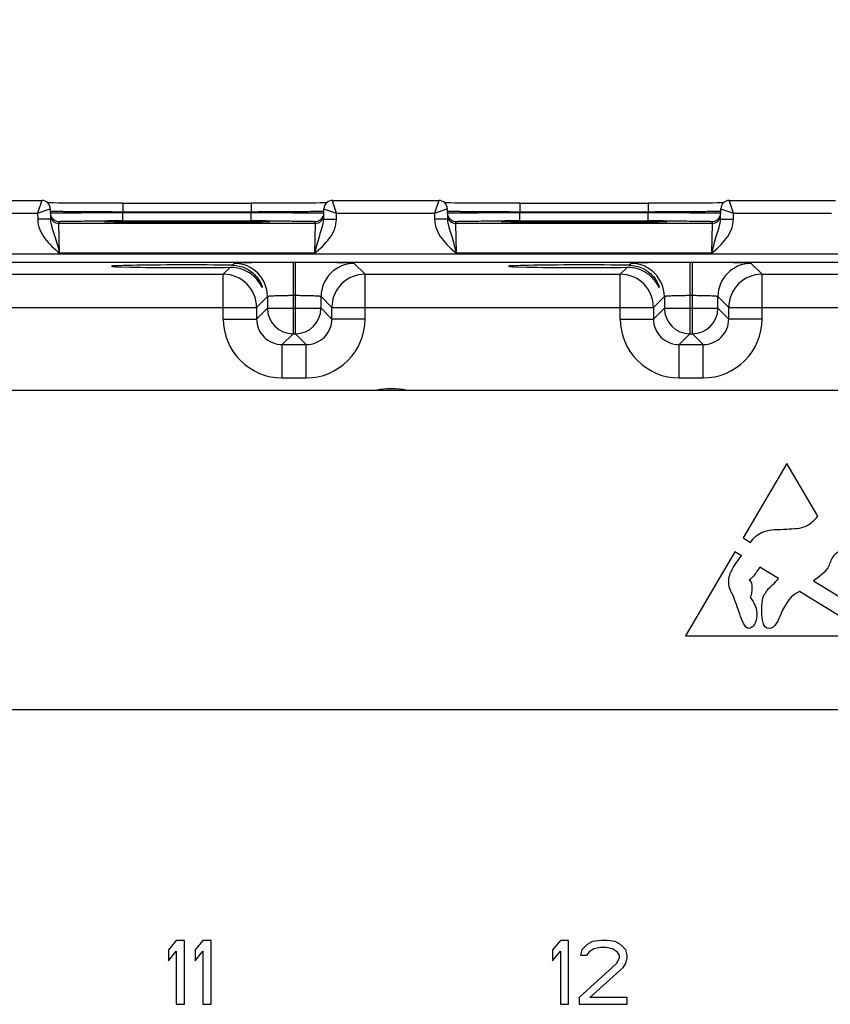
# Model space of a CAD drawing. Header units: inches. Extents: x 0 to 34, y 0 to 22.
# Tile 37 of 97: x 16.1 to 18, y 16 to 18.3. Entities that reach past the tile are written whole.
import ezdxf

# ---------------------------------------------------------------- set-up
doc = ezdxf.new("R2010")
doc.units = ezdxf.units.IN
doc.header["$LTSCALE"] = 1.87
doc.header["$MEASUREMENT"] = 0
doc.layers.get('0').update_dxf_attribs({"linetype": 'CONTINUOUS'})
for name, color, linetype in [('COSMETIC', 7, 'CONTINUOUS'), ('DATUMCURVES', 7, 'CONTINUOUS'), ('DIMENSIONS', 7, 'CONTINUOUS')]:
    doc.layers.add(name, color=color, linetype=linetype)
doc.styles.get("Standard").update_dxf_attribs({"font": 'txt', "width": 0.8})
doc.dimstyles.new('DIMSTYLE_1', dxfattribs={"dimtxt": 0.125, "dimasz": 0.18, "dimexe": 0.125, "dimexo": 0.0625, "dimgap": 0.09, "dimtad": 0, "dimtih": 1, "dimtoh": 1, "dimzin": 4, "dimdsep": 46, "dimtxsty": 'STANDARD', "dimblk": '_FILLED', "dimblk1": '_FILLED', "dimblk2": '_FILLED', "dimcen": 0.09, "dimadec": 0, "dimazin": 0, "dimtp": 0.001, "dimtm": 0.001, "dimtfac": 1, "dimtofl": 0, "dimtmove": 0, "dimatfit": 3, "dimldrblk": '_FILLED', "dimfxl": 1, "dimtolj": 1, "dimtzin": 4, "dimarcsym": 0})

# ---------------------------------------------------------------- blocks, each defined once
blk = doc.blocks.new('*D15')
at = {"layer": 'DIMENSIONS', "color": 2, "linetype": 'CONTINUOUS'}
blk.add_line((18.8868, 16.7838), (18.8868, 18.5573), dxfattribs=at)
at = {"layer": 'DIMENSIONS', "color": 2, "linetype": 'CONTINUOUS', "insert": (18.8243, 18.6198), "char_height": 0.125, "width": 1.325, "attachment_point": 1, "rotation": 90, "line_spacing_factor": 0.9}
blk.add_mtext('14.89{\\Ftxt.shx;\\W1.000000;\\H0.125000; }[378.3]', dxfattribs=at)
blk = doc.blocks.new('_FILLED')
at = {"color": 0, "linetype": 'BYBLOCK'}
blk.add_solid([(0, 0), (-1, 0.174), (-1, -0.174)], dxfattribs=at)

msp = doc.modelspace()

# ---------------------------------------------------------------- linework, layer by layer
at = {"color": 7, "linetype": 'CONTINUOUS'}
for p, q in [((15.8623, 17.8816), (16.1113, 17.8816)), ((16.1113, 17.8816), (16.1015, 17.8516)), ((16.1302, 17.8758), (16.1252, 17.8759)), ((16.1386, 17.8757), (16.1302, 17.8758)), ((16.1489, 17.8756), (16.1386, 17.8757)), ((16.1623, 17.8754), (16.1489, 17.8756)), ((16.1779, 17.8753), (16.1623, 17.8754)), ((16.189, 17.8752), (16.1779, 17.8753)), ((16.1975, 17.8752), (16.189, 17.8752)), ((16.2046, 17.8751), (16.1975, 17.8752)), ((16.2119, 17.8751), (16.2046, 17.8751)), ((16.2196, 17.8751), (16.2119, 17.8751)), ((16.2255, 17.875), (16.2196, 17.8751)), ((16.2315, 17.875), (16.2255, 17.875)), ((16.2376, 17.875), (16.2315, 17.875)), ((16.2439, 17.875), (16.2376, 17.875)), ((16.2503, 17.875), (16.2439, 17.875)), ((16.2547, 17.875), (16.2503, 17.875)), ((16.2613, 17.8749), (16.2547, 17.875)), ((16.268, 17.8749), (16.2613, 17.8749)), ((16.2725, 17.8749), (16.268, 17.8749)), ((16.2794, 17.8749), (16.2725, 17.8749)), ((16.284, 17.8749), (16.2794, 17.8749)), ((16.291, 17.8749), (16.284, 17.8749)), ((16.2981, 17.8749), (16.291, 17.8749)), ((16.3014, 17.8749), (16.2981, 17.8749)), ((16.3014, 17.8749), (16.6022, 17.8749)), ((16.3014, 17.8749), (16.3014, 17.8553)), ((16.6022, 17.8749), (16.6022, 17.8553)), ((16.6223, 17.8749), (16.6143, 17.8749)), ((16.6327, 17.8749), (16.6223, 17.8749)), ((16.6404, 17.8749), (16.6327, 17.8749)), ((16.6504, 17.875), (16.6404, 17.8749)), ((16.6577, 17.875), (16.6504, 17.875)), ((16.6672, 17.875), (16.6577, 17.875)), ((16.6763, 17.875), (16.6672, 17.875)), ((16.6956, 17.8751), (16.6851, 17.8751)), ((16.7074, 17.8752), (16.6956, 17.8751)), ((16.7234, 17.8753), (16.7074, 17.8752)), ((16.739, 17.8754), (16.7234, 17.8753)), ((16.7532, 17.8756), (16.739, 17.8754)), ((16.7638, 17.8757), (16.7532, 17.8756)), ((16.7722, 17.8758), (16.7638, 17.8757)), ((16.7784, 17.8759), (16.7722, 17.8758)), ((16.8021, 17.8516), (16.792, 17.8823)), ((16.7923, 17.8816), (17.0413, 17.8816)), ((17.0413, 17.8816), (17.0315, 17.8516)), ((17.0602, 17.8758), (17.0552, 17.8759)), ((17.0686, 17.8757), (17.0602, 17.8758)), ((17.0789, 17.8756), (17.0686, 17.8757)), ((17.0923, 17.8754), (17.0789, 17.8756)), ((17.1079, 17.8753), (17.0923, 17.8754)), ((17.119, 17.8752), (17.1079, 17.8753)), ((17.1275, 17.8752), (17.119, 17.8752)), ((17.1346, 17.8751), (17.1275, 17.8752)), ((17.1419, 17.8751), (17.1346, 17.8751)), ((17.1496, 17.8751), (17.1419, 17.8751)), ((17.1555, 17.875), (17.1496, 17.8751)), ((17.1615, 17.875), (17.1555, 17.875)), ((17.1676, 17.875), (17.1615, 17.875)), ((17.1739, 17.875), (17.1676, 17.875)), ((17.1803, 17.875), (17.1739, 17.875)), ((17.1847, 17.875), (17.1803, 17.875)), ((17.1913, 17.8749), (17.1847, 17.875)), ((17.198, 17.8749), (17.1913, 17.8749)), ((17.2025, 17.8749), (17.198, 17.8749)), ((17.2094, 17.8749), (17.2025, 17.8749)), ((17.214, 17.8749), (17.2094, 17.8749)), ((17.221, 17.8749), (17.214, 17.8749)), ((17.2281, 17.8749), (17.221, 17.8749)), ((17.2314, 17.8749), (17.2281, 17.8749)), ((17.2314, 17.8749), (17.5322, 17.8749)), ((17.2314, 17.8749), (17.2314, 17.8553)), ((17.5322, 17.8749), (17.5322, 17.8553)), ((17.5523, 17.8749), (17.5443, 17.8749)), ((17.5627, 17.8749), (17.5523, 17.8749)), ((17.5704, 17.8749), (17.5627, 17.8749)), ((17.5804, 17.875), (17.5704, 17.8749)), ((17.5877, 17.875), (17.5804, 17.875)), ((17.5972, 17.875), (17.5877, 17.875)), ((17.6063, 17.875), (17.5972, 17.875)), ((17.6151, 17.8751), (17.6063, 17.875)), ((17.6256, 17.8751), (17.6151, 17.8751)), ((17.6374, 17.8752), (17.6256, 17.8751)), ((17.6534, 17.8753), (17.6374, 17.8752)), ((17.669, 17.8754), (17.6534, 17.8753)), ((17.6832, 17.8756), (17.669, 17.8754)), ((17.6938, 17.8757), (17.6832, 17.8756)), ((17.7022, 17.8758), (17.6938, 17.8757)), ((17.7084, 17.8759), (17.7022, 17.8758)), ((17.7321, 17.8516), (17.722, 17.8823)), ((17.7223, 17.8816), (17.9713, 17.8816)), ((15.8721, 17.8516), (16.1015, 17.8516)), ((16.1015, 17.8516), (16.1312, 17.8619)), ((16.1015, 17.8516), (16.1017, 17.8374)), ((16.1313, 17.8619), (16.1317, 17.838)), ((16.3014, 17.8553), (16.6022, 17.8553)), ((16.3014, 17.8553), (16.3014, 17.8533)), ((16.3014, 17.8533), (16.6021, 17.8533)), ((16.3014, 17.8337), (16.3014, 17.8533)), ((16.6022, 17.8553), (16.6021, 17.8533)), ((16.6021, 17.8337), (16.6021, 17.8533)), ((16.7719, 17.838), (16.7723, 17.8619)), ((16.7723, 17.8619), (16.7761, 17.8606)), ((16.7761, 17.8606), (16.8021, 17.8516)), ((16.8018, 17.8374), (16.8021, 17.8516)), ((16.8021, 17.8516), (17.0315, 17.8516)), ((17.0315, 17.8516), (17.0612, 17.8619)), ((17.0315, 17.8516), (17.0317, 17.8374)), ((17.0613, 17.8619), (17.0617, 17.838)), ((17.2314, 17.8553), (17.5322, 17.8553)), ((17.2314, 17.8553), (17.2314, 17.8533)), ((17.2314, 17.8533), (17.5321, 17.8533)), ((17.2314, 17.8337), (17.2314, 17.8533)), ((17.5322, 17.8553), (17.5321, 17.8533)), ((17.5321, 17.8337), (17.5321, 17.8533)), ((17.7019, 17.838), (17.7023, 17.8619)), ((17.7023, 17.8619), (17.7061, 17.8606)), ((17.7061, 17.8606), (17.7321, 17.8516)), ((17.7318, 17.8374), (17.7321, 17.8516)), ((17.7321, 17.8516), (17.9615, 17.8516)), ((16.1317, 17.838), (16.1017, 17.8374)), ((16.1515, 17.8277), (16.1515, 17.8324)), ((16.752, 17.8277), (16.1515, 17.8277)), ((16.1531, 17.7577), (16.1515, 17.8277)), ((16.2608, 17.8316), (16.2606, 17.8316)), ((16.261, 17.8316), (16.2608, 17.8316)), ((16.2614, 17.8315), (16.261, 17.8316)), ((16.2619, 17.8315), (16.2614, 17.8315)), ((16.2626, 17.8315), (16.2619, 17.8315)), ((16.2636, 17.8314), (16.2626, 17.8315)), ((16.2652, 17.8314), (16.2636, 17.8314)), ((16.2676, 17.8313), (16.2652, 17.8314)), ((16.2709, 17.8312), (16.2676, 17.8313)), ((16.2768, 17.8311), (16.2709, 17.8312)), ((16.2849, 17.831), (16.2768, 17.8311)), ((16.2957, 17.8308), (16.2849, 17.831)), ((16.3088, 17.8307), (16.2957, 17.8308)), ((16.3014, 17.8337), (16.6021, 17.8337)), ((16.3243, 17.8306), (16.3088, 17.8307)), ((16.333, 17.8305), (16.3243, 17.8306)), ((16.3392, 17.8305), (16.333, 17.8305)), ((16.3523, 17.8304), (16.3456, 17.8304)), ((16.3576, 17.8304), (16.3523, 17.8304)), ((16.363, 17.8303), (16.3576, 17.8304)), ((16.3686, 17.8303), (16.363, 17.8303)), ((16.39, 17.8302), (16.3648, 17.8303)), ((16.3743, 17.8303), (16.3686, 17.8303)), ((16.3802, 17.8303), (16.3743, 17.8303)), ((16.3843, 17.8302), (16.3802, 17.8303)), ((16.3905, 17.8302), (16.3843, 17.8302)), ((16.3909, 17.8302), (16.39, 17.8302)), ((16.3968, 17.8302), (16.3905, 17.8302)), ((16.4034, 17.8302), (16.3968, 17.8302)), ((16.4078, 17.8302), (16.4034, 17.8302)), ((16.4146, 17.8302), (16.4078, 17.8302)), ((16.4216, 17.8302), (16.4146, 17.8302)), ((16.4263, 17.8302), (16.4216, 17.8302)), ((16.4335, 17.8301), (16.4263, 17.8302)), ((16.4408, 17.8301), (16.4335, 17.8301)), ((16.4483, 17.8301), (16.4408, 17.8301)), ((16.4607, 17.8301), (16.4483, 17.8301)), ((16.4645, 17.8301), (16.4607, 17.8301)), ((16.4682, 17.8301), (16.4645, 17.8301)), ((16.4719, 17.8302), (16.4682, 17.8301)), ((16.4755, 17.8302), (16.4719, 17.8302)), ((16.4792, 17.8302), (16.4755, 17.8302)), ((16.4828, 17.8302), (16.4792, 17.8302)), ((16.4864, 17.8302), (16.4828, 17.8302)), ((16.49, 17.8302), (16.4864, 17.8302)), ((16.4935, 17.8302), (16.49, 17.8302)), ((16.497, 17.8302), (16.4935, 17.8302)), ((16.5005, 17.8302), (16.497, 17.8302)), ((16.504, 17.8302), (16.5005, 17.8302)), ((16.5074, 17.8302), (16.504, 17.8302)), ((16.5136, 17.8302), (16.5058, 17.8302)), ((16.5108, 17.8302), (16.5074, 17.8302)), ((16.5141, 17.8302), (16.5108, 17.8302)), ((16.5144, 17.8302), (16.5136, 17.8302)), ((16.5174, 17.8302), (16.5141, 17.8302)), ((16.5207, 17.8303), (16.5174, 17.8302)), ((16.524, 17.8303), (16.5207, 17.8303)), ((16.5272, 17.8303), (16.524, 17.8303)), ((16.5303, 17.8303), (16.5272, 17.8303)), ((16.5335, 17.8303), (16.5303, 17.8303)), ((16.5365, 17.8303), (16.5335, 17.8303)), ((16.5411, 17.8303), (16.5365, 17.8303)), ((16.5441, 17.8303), (16.5411, 17.8303)), ((16.547, 17.8304), (16.5441, 17.8303)), ((16.5499, 17.8304), (16.547, 17.8304)), ((16.5542, 17.8304), (16.5499, 17.8304)), ((16.557, 17.8304), (16.5542, 17.8304)), ((16.5611, 17.8304), (16.557, 17.8304)), ((16.565, 17.8305), (16.5611, 17.8304)), ((16.5677, 17.8305), (16.565, 17.8305)), ((16.5715, 17.8305), (16.5677, 17.8305)), ((16.5752, 17.8305), (16.5715, 17.8305)), ((16.58, 17.8306), (16.5752, 17.8305)), ((16.5846, 17.8306), (16.58, 17.8306)), ((16.589, 17.8306), (16.5846, 17.8306)), ((16.5953, 17.8307), (16.589, 17.8306)), ((16.6029, 17.8308), (16.5953, 17.8307)), ((16.6146, 17.8309), (16.6029, 17.8308)), ((16.6241, 17.8311), (16.6146, 17.8309)), ((16.6311, 17.8312), (16.6241, 17.8311)), ((16.6353, 17.8313), (16.6311, 17.8312)), ((16.6378, 17.8314), (16.6353, 17.8313)), ((16.6395, 17.8314), (16.6378, 17.8314)), ((16.6407, 17.8315), (16.6395, 17.8314)), ((16.6415, 17.8315), (16.6407, 17.8315)), ((16.642, 17.8315), (16.6415, 17.8315)), ((16.6425, 17.8316), (16.642, 17.8315)), ((16.6427, 17.8316), (16.6425, 17.8316)), ((16.6429, 17.8316), (16.6427, 17.8316)), ((16.6431, 17.8316), (16.6429, 17.8316)), ((16.6432, 17.8316), (16.6431, 17.8316)), ((16.752, 17.8277), (16.7504, 17.7577)), ((16.7521, 17.8324), (16.752, 17.8277)), ((16.7719, 17.838), (16.8018, 17.8374)), ((17.0617, 17.838), (17.0317, 17.8374)), ((17.0815, 17.8277), (17.0815, 17.8324)), ((17.682, 17.8277), (17.0815, 17.8277)), ((17.0831, 17.7577), (17.0815, 17.8277)), ((17.1908, 17.8316), (17.1906, 17.8316)), ((17.191, 17.8316), (17.1908, 17.8316)), ((17.1914, 17.8315), (17.191, 17.8316)), ((17.1919, 17.8315), (17.1914, 17.8315)), ((17.1926, 17.8315), (17.1919, 17.8315)), ((17.1936, 17.8314), (17.1926, 17.8315)), ((17.1952, 17.8314), (17.1936, 17.8314)), ((17.1976, 17.8313), (17.1952, 17.8314)), ((17.2009, 17.8312), (17.1976, 17.8313)), ((17.2068, 17.8311), (17.2009, 17.8312)), ((17.2149, 17.831), (17.2068, 17.8311)), ((17.2257, 17.8308), (17.2149, 17.831)), ((17.2388, 17.8307), (17.2257, 17.8308)), ((17.2314, 17.8337), (17.5321, 17.8337)), ((17.2543, 17.8306), (17.2388, 17.8307)), ((17.263, 17.8305), (17.2543, 17.8306)), ((17.2692, 17.8305), (17.263, 17.8305)), ((17.2756, 17.8304), (17.2692, 17.8305)), ((17.2823, 17.8304), (17.2756, 17.8304)), ((17.293, 17.8303), (17.2876, 17.8304)), ((17.2986, 17.8303), (17.293, 17.8303)), ((17.32, 17.8302), (17.2948, 17.8303)), ((17.3043, 17.8303), (17.2986, 17.8303)), ((17.3102, 17.8303), (17.3043, 17.8303)), ((17.3143, 17.8302), (17.3102, 17.8303)), ((17.3205, 17.8302), (17.3143, 17.8302)), ((17.3209, 17.8302), (17.32, 17.8302)), ((17.3268, 17.8302), (17.3205, 17.8302)), ((17.3334, 17.8302), (17.3268, 17.8302)), ((17.3378, 17.8302), (17.3334, 17.8302)), ((17.3446, 17.8302), (17.3378, 17.8302)), ((17.3516, 17.8302), (17.3446, 17.8302)), ((17.3563, 17.8302), (17.3516, 17.8302)), ((17.3635, 17.8301), (17.3563, 17.8302)), ((17.3708, 17.8301), (17.3635, 17.8301)), ((17.3783, 17.8301), (17.3708, 17.8301)), ((17.3907, 17.8301), (17.3783, 17.8301)), ((17.3945, 17.8301), (17.3907, 17.8301)), ((17.3982, 17.8301), (17.3945, 17.8301)), ((17.4019, 17.8302), (17.3982, 17.8301)), ((17.4055, 17.8302), (17.4019, 17.8302)), ((17.4092, 17.8302), (17.4055, 17.8302)), ((17.4128, 17.8302), (17.4092, 17.8302)), ((17.4164, 17.8302), (17.4128, 17.8302)), ((17.42, 17.8302), (17.4164, 17.8302)), ((17.4235, 17.8302), (17.42, 17.8302)), ((17.427, 17.8302), (17.4235, 17.8302)), ((17.4305, 17.8302), (17.427, 17.8302)), ((17.434, 17.8302), (17.4305, 17.8302)), ((17.4374, 17.8302), (17.434, 17.8302)), ((17.4436, 17.8302), (17.4358, 17.8302)), ((17.4408, 17.8302), (17.4374, 17.8302)), ((17.4441, 17.8302), (17.4408, 17.8302)), ((17.4444, 17.8302), (17.4436, 17.8302)), ((17.4474, 17.8302), (17.4441, 17.8302)), ((17.4507, 17.8303), (17.4474, 17.8302)), ((17.454, 17.8303), (17.4507, 17.8303)), ((17.4572, 17.8303), (17.454, 17.8303)), ((17.4603, 17.8303), (17.4572, 17.8303)), ((17.4635, 17.8303), (17.4603, 17.8303)), ((17.4665, 17.8303), (17.4635, 17.8303)), ((17.4711, 17.8303), (17.4665, 17.8303)), ((17.4741, 17.8303), (17.4711, 17.8303)), ((17.477, 17.8304), (17.4741, 17.8303)), ((17.4799, 17.8304), (17.477, 17.8304)), ((17.4842, 17.8304), (17.4799, 17.8304)), ((17.487, 17.8304), (17.4842, 17.8304)), ((17.4911, 17.8304), (17.487, 17.8304)), ((17.495, 17.8305), (17.4911, 17.8304)), ((17.4977, 17.8305), (17.495, 17.8305)), ((17.5015, 17.8305), (17.4977, 17.8305)), ((17.5052, 17.8305), (17.5015, 17.8305)), ((17.51, 17.8306), (17.5052, 17.8305)), ((17.5146, 17.8306), (17.51, 17.8306)), ((17.519, 17.8306), (17.5146, 17.8306)), ((17.5253, 17.8307), (17.519, 17.8306)), ((17.5329, 17.8308), (17.5253, 17.8307)), ((17.5446, 17.8309), (17.5329, 17.8308)), ((17.5541, 17.8311), (17.5446, 17.8309)), ((17.5611, 17.8312), (17.5541, 17.8311)), ((17.5653, 17.8313), (17.5611, 17.8312)), ((17.5678, 17.8314), (17.5653, 17.8313)), ((17.5695, 17.8314), (17.5678, 17.8314)), ((17.5707, 17.8315), (17.5695, 17.8314)), ((17.5715, 17.8315), (17.5707, 17.8315)), ((17.572, 17.8315), (17.5715, 17.8315)), ((17.5725, 17.8316), (17.572, 17.8315)), ((17.5727, 17.8316), (17.5725, 17.8316)), ((17.5729, 17.8316), (17.5727, 17.8316)), ((17.5731, 17.8316), (17.5729, 17.8316)), ((17.5732, 17.8316), (17.5731, 17.8316)), ((17.682, 17.8277), (17.6804, 17.7577)), ((17.6821, 17.8324), (17.682, 17.8277)), ((17.7019, 17.838), (17.7318, 17.8374)), ((19.6905, 17.7555), (6.7202, 17.7555)), ((16.7504, 17.7577), (16.1531, 17.7577)), ((17.6804, 17.7577), (17.0831, 17.7577)), ((19.6905, 17.7365), (6.7202, 17.7365)), ((16.562, 17.7341), (16.5578, 17.7298)), ((16.7056, 17.7364), (16.7, 17.7364)), ((16.7, 17.7364), (16.7, 17.5691)), ((16.7056, 17.5691), (16.7056, 17.7364)), ((16.8689, 17.7087), (16.8435, 17.7341)), ((17.492, 17.7341), (17.4878, 17.7298)), ((17.6356, 17.7364), (17.63, 17.7364)), ((17.63, 17.7364), (17.63, 17.5691)), ((17.6356, 17.5691), (17.6356, 17.7364)), ((17.7989, 17.7087), (17.7735, 17.7341)), ((15.9389, 17.7087), (16.5366, 17.7087)), ((16.5528, 17.7248), (16.5366, 17.7087)), ((16.5366, 17.6037), (16.5366, 17.7087)), ((16.8689, 17.7087), (17.4666, 17.7087)), ((16.8689, 17.6037), (16.8689, 17.7087)), ((17.4828, 17.7248), (17.4666, 17.7087)), ((17.4666, 17.6037), (17.4666, 17.7087)), ((17.7989, 17.7087), (18.3966, 17.7087)), ((17.7989, 17.6037), (17.7989, 17.7087)), ((16.64, 17.6561), (16.6146, 17.6307)), ((16.64, 17.6561), (16.64, 17.6291)), ((16.7056, 17.6585), (16.7, 17.6585)), ((16.7656, 17.6291), (16.7656, 17.6561)), ((16.7909, 17.6307), (16.7656, 17.6561)), ((17.57, 17.6561), (17.5446, 17.6307)), ((17.57, 17.6561), (17.57, 17.6291)), ((17.6356, 17.6585), (17.63, 17.6585)), ((17.7209, 17.6307), (17.6956, 17.6561)), ((17.6956, 17.6291), (17.6956, 17.6561)), ((15.8609, 17.6307), (16.6146, 17.6307)), ((16.6146, 17.6307), (16.6146, 17.6037)), ((16.64, 17.6291), (16.6146, 17.6037)), ((16.64, 17.6291), (16.7656, 17.6291)), ((16.7656, 17.6291), (16.7909, 17.6037)), ((16.7909, 17.6307), (17.5446, 17.6307)), ((16.7909, 17.6037), (16.7909, 17.6307)), ((17.5446, 17.6307), (17.5446, 17.6037)), ((17.57, 17.6291), (17.5446, 17.6037)), ((17.57, 17.6291), (17.6956, 17.6291)), ((17.6956, 17.6291), (17.7209, 17.6037)), ((17.7209, 17.6307), (18.4746, 17.6307)), ((17.7209, 17.6037), (17.7209, 17.6307)), ((16.5366, 17.6037), (16.6146, 17.6037)), ((16.8689, 17.6037), (16.7909, 17.6037)), ((17.4666, 17.6037), (17.5446, 17.6037)), ((17.7989, 17.6037), (17.7209, 17.6037)), ((16.7, 17.5691), (16.6746, 17.5437)), ((16.7, 17.5691), (16.7056, 17.5691)), ((16.7056, 17.5691), (16.7309, 17.5437)), ((17.63, 17.5691), (17.6046, 17.5437)), ((17.63, 17.5691), (17.6356, 17.5691)), ((17.6356, 17.5691), (17.6609, 17.5437)), ((16.6746, 17.5437), (16.7309, 17.5437)), ((16.6746, 17.4657), (16.6746, 17.5437)), ((16.7309, 17.4657), (16.7309, 17.5437)), ((17.6046, 17.5437), (17.6609, 17.5437)), ((17.6046, 17.4657), (17.6046, 17.5437)), ((17.6609, 17.4657), (17.6609, 17.5437)), ((16.6746, 17.4657), (16.7309, 17.4657)), ((17.6046, 17.4657), (17.6609, 17.4657)), ((19.5469, 17.4365), (6.8803, 17.4365)), ((6.8803, 16.6885), (19.5469, 16.6885)), ((16.4265, 16.1473), (16.4078, 16.125)), ((16.4453, 16.1473), (16.4265, 16.1473)), ((16.4453, 15.9973), (16.4453, 16.1473)), ((16.489, 16.1473), (16.4703, 16.125)), ((16.5078, 16.1473), (16.489, 16.1473)), ((16.5078, 15.9973), (16.5078, 16.1473)), ((17.3265, 16.1473), (17.3078, 16.125)), ((17.3453, 16.1473), (17.3265, 16.1473)), ((17.3453, 15.9973), (17.3453, 16.1473)), ((17.389, 16.1378), (17.3765, 16.125)), ((17.4015, 16.1442), (17.389, 16.1378)), ((17.4234, 16.1473), (17.4015, 16.1442)), ((17.4359, 16.1473), (17.4234, 16.1473)), ((17.4547, 16.1442), (17.4359, 16.1473)), ((17.4672, 16.1378), (17.4547, 16.1442)), ((17.4797, 16.125), (17.4672, 16.1378)), ((16.4078, 16.125), (16.4078, 16.0995)), ((16.4078, 16.0995), (16.4265, 16.1218)), ((16.4265, 16.1218), (16.4265, 15.9973)), ((16.4703, 16.125), (16.4703, 16.0995)), ((16.4703, 16.0995), (16.489, 16.1218)), ((16.489, 16.1218), (16.489, 15.9973)), ((17.3078, 16.125), (17.3078, 16.0995)), ((17.3078, 16.0995), (17.3265, 16.1218)), ((17.3265, 16.1218), (17.3265, 15.9973)), ((17.3765, 16.125), (17.3734, 16.1122)), ((17.3734, 16.1122), (17.389, 16.1122)), ((17.389, 16.1122), (17.3953, 16.1218)), ((17.3953, 16.1218), (17.4047, 16.1282)), ((17.4047, 16.1282), (17.4203, 16.1314)), ((17.4203, 16.1314), (17.4328, 16.1314)), ((17.4328, 16.1314), (17.4484, 16.1282)), ((17.4484, 16.1282), (17.4578, 16.1218)), ((17.4578, 16.1218), (17.464, 16.1122)), ((17.464, 16.1122), (17.464, 16.1059)), ((17.4828, 16.1122), (17.4797, 16.125)), ((17.4828, 16.1059), (17.4828, 16.1122)), ((17.4578, 16.0931), (17.3703, 16.0133)), ((17.464, 16.1059), (17.4578, 16.0931)), ((17.4734, 16.0835), (17.4797, 16.0931)), ((17.4797, 16.0931), (17.4828, 16.1059)), ((17.3953, 16.0133), (17.4734, 16.0835)), ((16.4265, 15.9973), (16.4453, 15.9973)), ((16.489, 15.9973), (16.5078, 15.9973)), ((17.3265, 15.9973), (17.3453, 15.9973)), ((17.3703, 16.0133), (17.3703, 15.9973)), ((17.3703, 15.9973), (17.4828, 15.9973)), ((17.4828, 16.0133), (17.3953, 16.0133)), ((17.4828, 15.9973), (17.4828, 16.0133))]:
    msp.add_line(p, q, dxfattribs=at)
for points in [[(16.6143, 17.8749), (16.6035, 17.8749), (16.6022, 17.8749)], [(16.6851, 17.8751), (16.6785, 17.875), (16.6763, 17.875)], [(17.5443, 17.8749), (17.5335, 17.8749), (17.5322, 17.8749)], [(16.2606, 17.8316), (16.2604, 17.8316), (16.2604, 17.8316), (16.2603, 17.8316)], [(16.3456, 17.8304), (16.3408, 17.8304), (16.3392, 17.8305)], [(16.6433, 17.8316), (16.6432, 17.8316), (16.6432, 17.8316)], [(17.1906, 17.8316), (17.1904, 17.8316), (17.1904, 17.8316), (17.1903, 17.8316)], [(17.2876, 17.8304), (17.2841, 17.8304), (17.2823, 17.8304)], [(17.5733, 17.8316), (17.5733, 17.8316), (17.5732, 17.8316), (17.5732, 17.8316)]]:
    msp.add_lwpolyline(points, dxfattribs=at)
for centre, radius, start, end in [((16.1113, 17.8616), 0.02, 1.0014, 90.003), ((16.7923, 17.8616), 0.02, 89.9965, 178.9986), ((17.0413, 17.8616), 0.02, 1.0014, 90.003), ((17.7223, 17.8616), 0.02, 89.9965, 178.9986), ((16.1516, 17.8524), 0.0201, 185.9764, 200.7377), ((16.1515, 17.8477), 0.02, 185.9442, 270.0012), ((16.1515, 17.8524), 0.02, 200.7819, 269.9982), ((16.752, 17.8477), 0.02, 269.9988, 354.0557), ((16.7521, 17.8524), 0.02, 270.0018, 339.2182), ((17.0816, 17.8524), 0.0201, 185.9764, 200.7377), ((17.0815, 17.8477), 0.02, 185.9442, 270.0012), ((17.0815, 17.8524), 0.02, 200.7819, 269.9982), ((17.682, 17.8477), 0.02, 269.9988, 354.0557), ((17.6821, 17.8524), 0.02, 270.0018, 339.2182), ((16.3011, 1.2048), 16.6289, 89.99887, 90.1204), ((16.4515, 39.2869), 21.4568, 269.83809, 270.00066), ((16.4525, 39.0167), 21.1866, 269.99809, 270.14427), ((16.6022, 0.9525), 16.8812, 89.88052, 90.00023), ((17.2311, 1.2048), 16.6289, 89.99887, 90.1204), ((17.3815, 39.2869), 21.4568, 269.83809, 270.00066), ((17.3825, 39.0167), 21.1866, 269.99809, 270.14427), ((17.5322, 0.9525), 16.8812, 89.88052, 90.00023), ((16.562, 17.6561), 0.078, 0.0209, 89.9791), ((16.8436, 17.6561), 0.078, 90.0209, 179.9791), ((17.492, 17.6561), 0.078, 0.0209, 89.9791), ((17.7736, 17.6561), 0.078, 90.0209, 179.9791), ((16.5366, 17.6307), 0.078, 0.0209, 89.9791), ((16.8689, 17.6307), 0.078, 90.021, 179.979), ((17.4666, 17.6307), 0.078, 0.0209, 89.9791), ((17.7989, 17.6307), 0.078, 90.021, 179.979), ((16.7, 17.6291), 0.06, 180.0215, 269.9785), ((16.7055, 17.6291), 0.06, 270.0215, 359.9785), ((17.63, 17.6291), 0.06, 180.0215, 269.9785), ((17.6355, 17.6291), 0.06, 270.0215, 359.9785), ((16.6746, 17.6037), 0.138, 179.9968, 270.0032), ((16.6746, 17.6037), 0.06, 179.9647, 270.0353), ((16.7309, 17.6037), 0.138, 269.9968, 0.0032), ((16.731, 17.6037), 0.06, 269.9659, 0.0341), ((17.6046, 17.6037), 0.138, 179.9968, 270.0032), ((17.6046, 17.6037), 0.06, 179.9647, 270.0353), ((17.6609, 17.6037), 0.138, 269.9968, 0.0032), ((17.661, 17.6037), 0.06, 269.9659, 0.0341)]:
    msp.add_arc(centre, radius, start, end, dxfattribs=at)
for centre in [(16.4518, 17.7274), (17.3818, 17.7274)]:
    msp.add_ellipse(centre, major_axis=(0.1771, 0), ratio=0.017455, start_param=0.92934, end_param=5.318939, dxfattribs=at)
for points in [[(16.1312, 17.8619), (16.1312, 17.8619), (16.1313, 17.8619), (16.1313, 17.8619)], [(17.0612, 17.8619), (17.0612, 17.8619), (17.0613, 17.8619), (17.0613, 17.8619)]]:
    msp.add_open_spline(points, degree=3, dxfattribs=at)
for points, knots in [([(16.1314, 17.8569), (16.1314, 17.8568), (16.1318, 17.8569), (16.1323, 17.8567), (16.1334, 17.8567), (16.1348, 17.8566), (16.1366, 17.8566), (16.1398, 17.8565), (16.1448, 17.8564), (16.1519, 17.8562), (16.1605, 17.8561), (16.1704, 17.856), (16.1816, 17.8559), (16.1939, 17.8558), (16.2123, 17.8556), (16.2372, 17.8555), (16.2686, 17.8553), (16.2903, 17.8553), (16.3014, 17.8553)], [0, 0, 0, 0, 0.001269, 0.004904, 0.010927, 0.019331, 0.030094, 0.043192, 0.076265, 0.118231, 0.168685, 0.227145, 0.293046, 0.365752, 0.444565, 0.617421, 0.804963, 1, 1, 1, 1]), ([(16.1315, 17.852), (16.1315, 17.8521), (16.1319, 17.852), (16.1324, 17.8522), (16.1335, 17.8522), (16.1348, 17.8522), (16.1367, 17.8523), (16.1399, 17.8523), (16.1449, 17.8524), (16.152, 17.8525), (16.1605, 17.8526), (16.1704, 17.8527), (16.1816, 17.8528), (16.1939, 17.8529), (16.2123, 17.853), (16.2372, 17.8531), (16.2687, 17.8532), (16.2904, 17.8533), (16.3014, 17.8533)], [0, 0, 0, 0, 0.001233, 0.004848, 0.010855, 0.019244, 0.029994, 0.043079, 0.076129, 0.118075, 0.168515, 0.226965, 0.292863, 0.365572, 0.444395, 0.617289, 0.804889, 1, 1, 1, 1]), ([(16.6021, 17.8533), (16.6132, 17.8533), (16.6349, 17.8532), (16.6664, 17.8531), (16.6912, 17.853), (16.7096, 17.8529), (16.7219, 17.8528), (16.7331, 17.8527), (16.743, 17.8526), (16.7516, 17.8525), (16.7587, 17.8524), (16.7637, 17.8523), (16.7669, 17.8523), (16.7687, 17.8522), (16.7701, 17.8522), (16.7712, 17.8522), (16.7717, 17.852), (16.7721, 17.8521), (16.7721, 17.852)], [0, 0, 0, 0, 0.195111, 0.382711, 0.555605, 0.634428, 0.707137, 0.773035, 0.831485, 0.881925, 0.923871, 0.956921, 0.970006, 0.980756, 0.989145, 0.995152, 0.998767, 1, 1, 1, 1]), ([(16.6022, 17.8553), (16.6232, 17.8553), (16.6539, 17.8554), (16.693, 17.8556), (16.7181, 17.8558), (16.739, 17.8561), (16.7535, 17.8563), (16.7624, 17.8565), (16.7669, 17.8566), (16.77, 17.8567), (16.7715, 17.8568), (16.772, 17.8569)], [0, 0, 0, 0, 0.372158, 0.541364, 0.690991, 0.815629, 0.910768, 0.946154, 0.972968, 0.990968, 1, 1, 1, 1]), ([(17.0614, 17.8569), (17.0614, 17.8568), (17.0618, 17.8569), (17.0623, 17.8567), (17.0634, 17.8567), (17.0648, 17.8566), (17.0666, 17.8566), (17.0698, 17.8565), (17.0748, 17.8564), (17.0819, 17.8562), (17.0905, 17.8561), (17.1004, 17.856), (17.1116, 17.8559), (17.1239, 17.8558), (17.1423, 17.8556), (17.1672, 17.8555), (17.1986, 17.8553), (17.2203, 17.8553), (17.2314, 17.8553)], [0, 0, 0, 0, 0.001269, 0.004904, 0.010927, 0.019331, 0.030094, 0.043192, 0.076265, 0.118231, 0.168685, 0.227145, 0.293046, 0.365752, 0.444565, 0.617421, 0.804963, 1, 1, 1, 1]), ([(17.0615, 17.852), (17.0615, 17.8521), (17.0619, 17.852), (17.0624, 17.8522), (17.0635, 17.8522), (17.0648, 17.8522), (17.0667, 17.8523), (17.0699, 17.8523), (17.0749, 17.8524), (17.082, 17.8525), (17.0905, 17.8526), (17.1004, 17.8527), (17.1116, 17.8528), (17.1239, 17.8529), (17.1423, 17.853), (17.1672, 17.8531), (17.1987, 17.8532), (17.2204, 17.8533), (17.2314, 17.8533)], [0, 0, 0, 0, 0.001233, 0.004848, 0.010855, 0.019244, 0.029994, 0.043079, 0.076129, 0.118075, 0.168515, 0.226965, 0.292863, 0.365572, 0.444395, 0.617289, 0.804889, 1, 1, 1, 1]), ([(17.5321, 17.8533), (17.5432, 17.8533), (17.5649, 17.8532), (17.5964, 17.8531), (17.6212, 17.853), (17.6396, 17.8529), (17.6519, 17.8528), (17.6631, 17.8527), (17.673, 17.8526), (17.6816, 17.8525), (17.6887, 17.8524), (17.6937, 17.8523), (17.6969, 17.8523), (17.6987, 17.8522), (17.7001, 17.8522), (17.7012, 17.8522), (17.7017, 17.852), (17.7021, 17.8521), (17.7021, 17.852)], [0, 0, 0, 0, 0.195111, 0.382711, 0.555605, 0.634428, 0.707137, 0.773035, 0.831485, 0.881925, 0.923871, 0.956921, 0.970006, 0.980756, 0.989145, 0.995152, 0.998767, 1, 1, 1, 1]), ([(17.5322, 17.8553), (17.5532, 17.8553), (17.5839, 17.8554), (17.623, 17.8556), (17.6481, 17.8558), (17.669, 17.8561), (17.6835, 17.8563), (17.6924, 17.8565), (17.6969, 17.8566), (17.7, 17.8567), (17.7015, 17.8568), (17.702, 17.8569)], [0, 0, 0, 0, 0.372158, 0.541364, 0.690991, 0.815629, 0.910768, 0.946154, 0.972968, 0.990968, 1, 1, 1, 1]), ([(16.1017, 17.8374), (16.1019, 17.8293), (16.1054, 17.813), (16.1179, 17.7917), (16.1346, 17.7737), (16.1469, 17.763), (16.1531, 17.7577)], [0, 0, 0, 0, 0.249434, 0.499356, 0.749606, 1, 1, 1, 1]), ([(16.1317, 17.838), (16.1318, 17.8314), (16.135, 17.8183), (16.1413, 17.7991), (16.1473, 17.7788), (16.1511, 17.7648), (16.1531, 17.7577)], [0, 0, 0, 0, 0.237871, 0.478216, 0.733079, 1, 1, 1, 1]), ([(16.1515, 17.8324), (16.1515, 17.8324), (16.1517, 17.8324), (16.152, 17.8325), (16.1527, 17.8325), (16.1536, 17.8326), (16.1548, 17.8326), (16.1568, 17.8327), (16.16, 17.8328), (16.1646, 17.8329), (16.1701, 17.833), (16.1765, 17.8331), (16.1868, 17.8332), (16.2015, 17.8334), (16.2211, 17.8335), (16.243, 17.8336), (16.2582, 17.8336), (16.2661, 17.8336)], [0, 0, 0, 0, 0.001224, 0.00465, 0.010321, 0.01824, 0.028394, 0.040766, 0.072077, 0.111958, 0.16014, 0.216285, 0.280008, 0.428364, 0.6011, 0.793426, 1, 1, 1, 1]), ([(16.2664, 17.8313), (16.2636, 17.8314), (16.2526, 17.8318), (16.2635, 17.8322), (16.2662, 17.8323)], [0, 0, 0, 0, 0.506957, 1, 1, 1, 1]), ([(16.2662, 17.8323), (16.2751, 17.8326), (16.2984, 17.8329), (16.3603, 17.8334), (16.4132, 17.8335), (16.4518, 17.8335)], [0, 0, 0, 0, 0.144834, 0.376551, 1, 1, 1, 1]), ([(16.3648, 17.8303), (16.3444, 17.8304), (16.3116, 17.8306), (16.2788, 17.831), (16.2664, 17.8313)], [0, 0, 0, 0, 0.622035, 1, 1, 1, 1]), ([(16.4518, 17.8335), (16.4902, 17.8335), (16.543, 17.8334), (16.6048, 17.8329), (16.6281, 17.8326), (16.6371, 17.8323)], [0, 0, 0, 0, 0.622443, 0.85433, 1, 1, 1, 1]), ([(16.6374, 17.8313), (16.6221, 17.8309), (16.5811, 17.8306), (16.5401, 17.8303), (16.5144, 17.8302)], [0, 0, 0, 0, 0.373943, 1, 1, 1, 1]), ([(16.6371, 17.8323), (16.6399, 17.8322), (16.651, 17.8318), (16.6401, 17.8314), (16.6374, 17.8313)], [0, 0, 0, 0, 0.507698, 1, 1, 1, 1]), ([(16.6374, 17.8336), (16.6453, 17.8336), (16.6606, 17.8336), (16.6824, 17.8335), (16.7021, 17.8334), (16.7168, 17.8332), (16.727, 17.8331), (16.7334, 17.833), (16.739, 17.8329), (16.7435, 17.8328), (16.7467, 17.8327), (16.7488, 17.8326), (16.7499, 17.8326), (16.7508, 17.8325), (16.7515, 17.8325), (16.7518, 17.8324), (16.7521, 17.8324), (16.7521, 17.8324)], [0, 0, 0, 0, 0.206573, 0.398898, 0.571634, 0.71999, 0.783713, 0.839858, 0.88804, 0.927922, 0.959234, 0.971605, 0.98176, 0.989679, 0.99535, 0.998776, 1, 1, 1, 1]), ([(16.7504, 17.7577), (16.7524, 17.7648), (16.7562, 17.7788), (16.7622, 17.7991), (16.7685, 17.8183), (16.7717, 17.8314), (16.7719, 17.838)], [0, 0, 0, 0, 0.26692, 0.521785, 0.762128, 1, 1, 1, 1]), ([(16.7504, 17.7577), (16.7566, 17.763), (16.769, 17.7737), (16.7857, 17.7917), (16.7982, 17.813), (16.8017, 17.8293), (16.8018, 17.8374)], [0, 0, 0, 0, 0.250433, 0.500695, 0.750607, 1, 1, 1, 1]), ([(17.0317, 17.8374), (17.0319, 17.8293), (17.0354, 17.813), (17.0479, 17.7917), (17.0646, 17.7737), (17.0769, 17.763), (17.0831, 17.7577)], [0, 0, 0, 0, 0.249434, 0.499356, 0.749606, 1, 1, 1, 1]), ([(17.0617, 17.838), (17.0618, 17.8314), (17.065, 17.8183), (17.0713, 17.7991), (17.0773, 17.7788), (17.0811, 17.7648), (17.0831, 17.7577)], [0, 0, 0, 0, 0.237871, 0.478216, 0.733079, 1, 1, 1, 1]), ([(17.0815, 17.8324), (17.0815, 17.8324), (17.0817, 17.8324), (17.082, 17.8325), (17.0827, 17.8325), (17.0836, 17.8326), (17.0848, 17.8326), (17.0868, 17.8327), (17.09, 17.8328), (17.0946, 17.8329), (17.1001, 17.833), (17.1065, 17.8331), (17.1168, 17.8332), (17.1315, 17.8334), (17.1511, 17.8335), (17.173, 17.8336), (17.1882, 17.8336), (17.1961, 17.8336)], [0, 0, 0, 0, 0.001224, 0.00465, 0.010321, 0.01824, 0.028394, 0.040766, 0.072077, 0.111958, 0.16014, 0.216285, 0.280008, 0.428364, 0.6011, 0.793426, 1, 1, 1, 1]), ([(17.1964, 17.8313), (17.1936, 17.8314), (17.1826, 17.8318), (17.1935, 17.8322), (17.1962, 17.8323)], [0, 0, 0, 0, 0.506957, 1, 1, 1, 1]), ([(17.1962, 17.8323), (17.2051, 17.8326), (17.2284, 17.8329), (17.2903, 17.8334), (17.3432, 17.8335), (17.3818, 17.8335)], [0, 0, 0, 0, 0.144834, 0.376551, 1, 1, 1, 1]), ([(17.2948, 17.8303), (17.2744, 17.8304), (17.2416, 17.8306), (17.2088, 17.831), (17.1964, 17.8313)], [0, 0, 0, 0, 0.622035, 1, 1, 1, 1]), ([(17.3818, 17.8335), (17.4202, 17.8335), (17.473, 17.8334), (17.5348, 17.8329), (17.5581, 17.8326), (17.5671, 17.8323)], [0, 0, 0, 0, 0.622443, 0.85433, 1, 1, 1, 1]), ([(17.5674, 17.8313), (17.5521, 17.8309), (17.5111, 17.8306), (17.4701, 17.8303), (17.4444, 17.8302)], [0, 0, 0, 0, 0.373943, 1, 1, 1, 1]), ([(17.5671, 17.8323), (17.5699, 17.8322), (17.581, 17.8318), (17.5701, 17.8314), (17.5674, 17.8313)], [0, 0, 0, 0, 0.507698, 1, 1, 1, 1]), ([(17.5674, 17.8336), (17.5753, 17.8336), (17.5906, 17.8336), (17.6124, 17.8335), (17.6321, 17.8334), (17.6468, 17.8332), (17.657, 17.8331), (17.6634, 17.833), (17.669, 17.8329), (17.6735, 17.8328), (17.6767, 17.8327), (17.6788, 17.8326), (17.6799, 17.8326), (17.6808, 17.8325), (17.6815, 17.8325), (17.6818, 17.8324), (17.6821, 17.8324), (17.6821, 17.8324)], [0, 0, 0, 0, 0.206573, 0.398898, 0.571634, 0.71999, 0.783713, 0.839858, 0.88804, 0.927922, 0.959234, 0.971605, 0.98176, 0.989679, 0.99535, 0.998776, 1, 1, 1, 1]), ([(17.6804, 17.7577), (17.6824, 17.7648), (17.6862, 17.7788), (17.6922, 17.7991), (17.6985, 17.8183), (17.7017, 17.8314), (17.7019, 17.838)], [0, 0, 0, 0, 0.26692, 0.521785, 0.762128, 1, 1, 1, 1]), ([(17.6804, 17.7577), (17.6866, 17.763), (17.699, 17.7737), (17.7157, 17.7917), (17.7282, 17.813), (17.7317, 17.8293), (17.7318, 17.8374)], [0, 0, 0, 0, 0.250433, 0.500695, 0.750607, 1, 1, 1, 1]), ([(16.5578, 17.7298), (16.5683, 17.7297), (16.5837, 17.7262), (16.6005, 17.7163), (16.6103, 17.7079), (16.6178, 17.6988), (16.6226, 17.6912), (16.6253, 17.6855), (16.6268, 17.6819), (16.6276, 17.6793), (16.6281, 17.6779), (16.628, 17.6775)], [0, 0, 0, 0, 0.337578, 0.486404, 0.623742, 0.749964, 0.862771, 0.911925, 0.953601, 0.984381, 1, 1, 1, 1]), ([(16.7, 17.7364), (16.6911, 17.7364), (16.6737, 17.7364), (16.6484, 17.7363), (16.625, 17.7361), (16.6072, 17.7358), (16.5945, 17.7356), (16.5864, 17.7354), (16.5795, 17.7352), (16.5736, 17.735), (16.5689, 17.7348), (16.5658, 17.7346), (16.5639, 17.7344), (16.563, 17.7343), (16.5624, 17.7342), (16.5621, 17.7341), (16.562, 17.7341)], [0, 0, 0, 0, 0.192891, 0.378526, 0.549945, 0.700693, 0.766512, 0.825116, 0.875955, 0.918551, 0.952509, 0.977514, 0.986589, 0.993353, 0.997807, 1, 1, 1, 1]), ([(16.8435, 17.7341), (16.8435, 17.7341), (16.8431, 17.7342), (16.8426, 17.7343), (16.8416, 17.7344), (16.8398, 17.7346), (16.8366, 17.7348), (16.832, 17.735), (16.8261, 17.7352), (16.8191, 17.7354), (16.811, 17.7356), (16.7984, 17.7358), (16.7805, 17.7361), (16.7572, 17.7363), (16.7319, 17.7364), (16.7144, 17.7364), (16.7056, 17.7364)], [0, 0, 0, 0, 0.002193, 0.006647, 0.013411, 0.022486, 0.047491, 0.081449, 0.124045, 0.174884, 0.233488, 0.299307, 0.450055, 0.621474, 0.807109, 1, 1, 1, 1]), ([(17.4878, 17.7298), (17.4983, 17.7297), (17.5137, 17.7262), (17.5305, 17.7163), (17.5403, 17.7079), (17.5478, 17.6988), (17.5526, 17.6912), (17.5553, 17.6855), (17.5568, 17.6819), (17.5576, 17.6793), (17.5581, 17.6779), (17.558, 17.6775)], [0, 0, 0, 0, 0.337579, 0.486405, 0.623742, 0.749965, 0.862771, 0.911925, 0.953601, 0.98438, 1, 1, 1, 1]), ([(17.63, 17.7364), (17.6211, 17.7364), (17.6037, 17.7364), (17.5784, 17.7363), (17.555, 17.7361), (17.5372, 17.7358), (17.5245, 17.7356), (17.5164, 17.7354), (17.5095, 17.7352), (17.5036, 17.735), (17.4989, 17.7348), (17.4958, 17.7346), (17.4939, 17.7344), (17.493, 17.7343), (17.4924, 17.7342), (17.4921, 17.7341), (17.492, 17.7341)], [0, 0, 0, 0, 0.192891, 0.378526, 0.549945, 0.700693, 0.766512, 0.825116, 0.875955, 0.918551, 0.952509, 0.977514, 0.986589, 0.993353, 0.997807, 1, 1, 1, 1]), ([(17.7735, 17.7341), (17.7735, 17.7341), (17.7731, 17.7342), (17.7726, 17.7343), (17.7716, 17.7344), (17.7698, 17.7346), (17.7666, 17.7348), (17.762, 17.735), (17.7561, 17.7352), (17.7491, 17.7354), (17.741, 17.7356), (17.7284, 17.7358), (17.7105, 17.7361), (17.6872, 17.7363), (17.6619, 17.7364), (17.6444, 17.7364), (17.6356, 17.7364)], [0, 0, 0, 0, 0.002193, 0.006647, 0.013411, 0.022486, 0.047491, 0.081449, 0.124045, 0.174884, 0.233488, 0.299307, 0.450055, 0.621474, 0.807109, 1, 1, 1, 1]), ([(16.628, 17.6775), (16.628, 17.6774), (16.6281, 17.6773), (16.6279, 17.6773), (16.6278, 17.6775), (16.6276, 17.6778), (16.6272, 17.6785), (16.6266, 17.6796), (16.6259, 17.6809), (16.6247, 17.6832), (16.6228, 17.6864), (16.6201, 17.6905), (16.6168, 17.6948), (16.613, 17.6992), (16.607, 17.7052), (16.598, 17.7122), (16.5851, 17.719), (16.5698, 17.7238), (16.5586, 17.7249), (16.5528, 17.7248)], [0, 0, 0, 0, 0.001227, 0.001933, 0.003552, 0.006307, 0.015176, 0.028203, 0.044786, 0.064311, 0.11032, 0.163239, 0.221276, 0.283424, 0.349132, 0.49033, 0.644891, 0.814188, 1, 1, 1, 1]), ([(17.558, 17.6775), (17.558, 17.6774), (17.5581, 17.6773), (17.5579, 17.6773), (17.5578, 17.6775), (17.5576, 17.6778), (17.5572, 17.6785), (17.5566, 17.6796), (17.5559, 17.6809), (17.5547, 17.6832), (17.5528, 17.6864), (17.5501, 17.6905), (17.5468, 17.6948), (17.543, 17.6992), (17.537, 17.7052), (17.528, 17.7122), (17.5151, 17.719), (17.4998, 17.7238), (17.4886, 17.7249), (17.4828, 17.7248)], [0, 0, 0, 0, 0.001226, 0.001932, 0.003552, 0.006306, 0.015175, 0.028202, 0.044785, 0.06431, 0.110319, 0.163239, 0.221275, 0.283423, 0.349132, 0.49033, 0.644892, 0.814189, 1, 1, 1, 1]), ([(16.7, 17.6585), (16.6961, 17.6585), (16.6886, 17.6584), (16.6776, 17.6583), (16.6674, 17.6581), (16.6585, 17.6578), (16.6519, 17.6575), (16.6476, 17.6572), (16.645, 17.657), (16.643, 17.6568), (16.6415, 17.6566), (16.6406, 17.6564), (16.6401, 17.6562), (16.64, 17.6561)], [0, 0, 0, 0, 0.192564, 0.377879, 0.549002, 0.699502, 0.823758, 0.874563, 0.917169, 0.951199, 0.976366, 0.992535, 1, 1, 1, 1]), ([(16.7656, 17.6561), (16.7655, 17.6562), (16.765, 17.6564), (16.7641, 17.6566), (16.7625, 17.6568), (16.7605, 17.657), (16.758, 17.6572), (16.7536, 17.6575), (16.7471, 17.6578), (16.7382, 17.6581), (16.728, 17.6583), (16.717, 17.6584), (16.7094, 17.6585), (16.7056, 17.6585)], [0, 0, 0, 0, 0.007465, 0.023634, 0.048801, 0.082831, 0.125437, 0.176242, 0.300498, 0.450998, 0.622121, 0.807436, 1, 1, 1, 1]), ([(17.63, 17.6585), (17.6261, 17.6585), (17.6186, 17.6584), (17.6076, 17.6583), (17.5974, 17.6581), (17.5885, 17.6578), (17.5819, 17.6575), (17.5776, 17.6572), (17.575, 17.657), (17.573, 17.6568), (17.5715, 17.6566), (17.5706, 17.6564), (17.5701, 17.6562), (17.57, 17.6561)], [0, 0, 0, 0, 0.192564, 0.377879, 0.549002, 0.699502, 0.823758, 0.874563, 0.917169, 0.951199, 0.976366, 0.992535, 1, 1, 1, 1]), ([(17.6956, 17.6561), (17.6955, 17.6562), (17.695, 17.6564), (17.6941, 17.6566), (17.6925, 17.6568), (17.6905, 17.657), (17.688, 17.6572), (17.6836, 17.6575), (17.6771, 17.6578), (17.6682, 17.6581), (17.658, 17.6583), (17.647, 17.6584), (17.6394, 17.6585), (17.6356, 17.6585)], [0, 0, 0, 0, 0.007465, 0.023634, 0.048801, 0.082831, 0.125437, 0.176242, 0.300498, 0.450998, 0.622121, 0.807436, 1, 1, 1, 1])]:
    msp.add_open_spline(points, degree=3, knots=knots, dxfattribs=at)
at = {"layer": 'COSMETIC', "color": 7, "linetype": 'CONTINUOUS'}
msp.add_arc((16.9308, 17.2653), 0.175, 77.993, 102.007, dxfattribs=at)
at = {"layer": 'DATUMCURVES', "color": 40, "linetype": 'CONTINUOUS'}
for p, q in [((17.8569, 17.265), (17.7547, 17.0908)), ((17.9295, 17.1412), (17.8569, 17.265)), ((17.7547, 17.0908), (17.7722, 17.0801)), ((17.7353, 17.0576), (17.6199, 16.861)), ((17.7506, 17.0483), (17.7353, 17.0576)), ((17.8373, 16.9951), (17.7935, 17.022)), ((17.9196, 16.9896), (18.0739, 16.895)), ((18.056, 16.861), (17.8869, 16.9646)), ((17.6199, 16.861), (18.056, 16.861))]:
    msp.add_line(p, q, dxfattribs=at)
for points, knots in [([(17.8569, 17.1111), (17.8726, 17.1123), (17.9018, 17.112), (17.922, 17.1326), (17.9295, 17.1412)], [0, 0, 0, 0, 0.578175, 1, 1, 1, 1]), ([(17.7722, 17.0801), (17.7785, 17.0902), (17.8041, 17.1127), (17.8375, 17.11), (17.8569, 17.1111)], [0, 0, 0, 0, 0.380366, 1, 1, 1, 1]), ([(17.9783, 17.0581), (17.9752, 17.0561), (17.9639, 17.049), (17.959, 17.0355), (17.9563, 17.0264)], [0, 0, 0, 0, 0.278973, 1, 1, 1, 1]), ([(17.7231, 17.0034), (17.724, 17.0061), (17.7305, 17.0225), (17.7413, 17.0368), (17.7506, 17.0483)], [0, 0, 0, 0, 0.162413, 1, 1, 1, 1]), ([(17.7935, 17.022), (17.7913, 17.0185), (17.7842, 17.0077), (17.7761, 16.9972), (17.769, 16.9918)], [0, 0, 0, 0, 0.315014, 1, 1, 1, 1]), ([(17.7308, 16.9572), (17.728, 16.9609), (17.7204, 16.975), (17.7196, 16.9926), (17.7231, 17.0034)], [0, 0, 0, 0, 0.287303, 1, 1, 1, 1]), ([(17.769, 16.9918), (17.7746, 16.989), (17.7752, 16.9713), (17.7748, 16.9579), (17.7709, 16.9514)], [0, 0, 0, 0, 0.455505, 1, 1, 1, 1]), ([(17.8072, 16.961), (17.8081, 16.9637), (17.8167, 16.9766), (17.83, 16.985), (17.8373, 16.9951)], [0, 0, 0, 0, 0.183432, 1, 1, 1, 1]), ([(17.8869, 16.9646), (17.8664, 16.9565), (17.8459, 16.9252), (17.8302, 16.8783), (17.8149, 16.8783)], [0, 0, 0, 0, 0.58963, 1, 1, 1, 1]), ([(17.769, 16.8783), (17.7635, 16.8783), (17.7531, 16.8919), (17.7449, 16.9189), (17.736, 16.9422), (17.7308, 16.9572)], [0, 0, 0, 0, 0.184442, 0.468536, 1, 1, 1, 1]), ([(17.7709, 16.9514), (17.781, 16.9394), (17.7929, 16.9142), (17.78, 16.8802), (17.769, 16.8783)], [0, 0, 0, 0, 0.58437, 1, 1, 1, 1]), ([(17.8149, 16.8783), (17.8009, 16.8783), (17.7966, 16.916), (17.7995, 16.9399), (17.8024, 16.9578), (17.8072, 16.961)], [0, 0, 0, 0, 0.478509, 0.799682, 1, 1, 1, 1])]:
    msp.add_open_spline(points, degree=3, knots=knots, dxfattribs=at)
msp.add_open_spline([(17.9563, 17.0264), (17.9486, 17.0109), (17.9336, 16.9999), (17.9196, 16.9896)], degree=3, dxfattribs=at)

# ---------------------------------------------------------------- dimensions: what is measured, and where the dimension line sits
at = {"layer": 'DIMENSIONS', "color": 2, "linetype": 'CONTINUOUS'}
dim = msp.add_ordinate_dim(feature_location=(18.8868, 16.7838), offset=(0, 1.7735), dtype=1, origin=(3.9946, 16.7213), dimstyle='DIMSTYLE_1', override={"dimtad": 1, "dimtih": 0, "dimtoh": 0}, dxfattribs=at)
dim.commit()
dim.dimension.update_dxf_attribs({"geometry": '*D15', "text_midpoint": (18.8868, 19.2823)})

doc.saveas('drawing.dxf')
